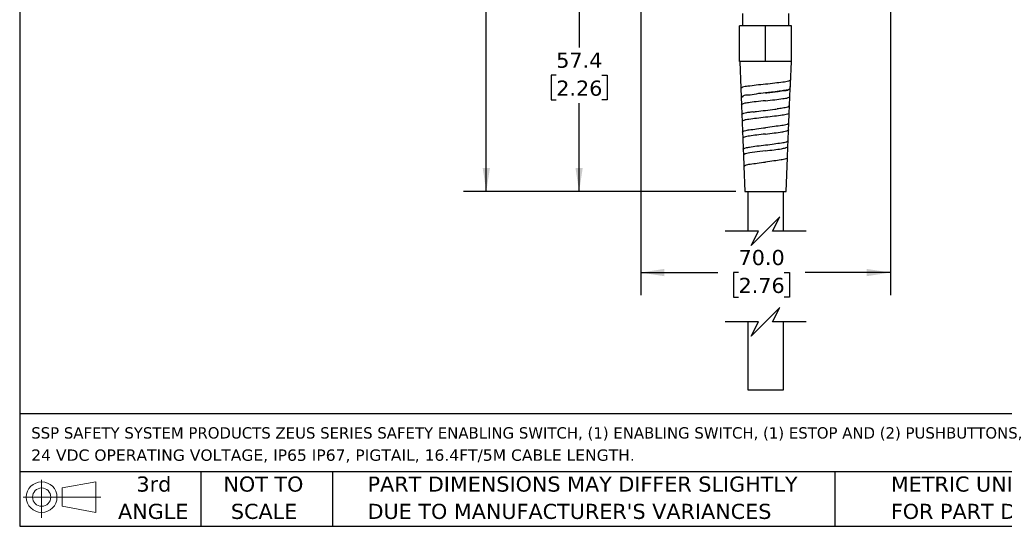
# Model space of a CAD drawing. Header units: millimetres. Extents: x 13 to 546, y 13 to 419.
# Tile 1 of 18: x 13 to 289, y 13 to 155. Entities that reach past the tile are written whole.
import ezdxf

# ---------------------------------------------------------------- set-up
doc = ezdxf.new("R2010")
doc.units = ezdxf.units.MM
doc.header["$LTSCALE"] = 2
doc.linetypes.add('SLD-Solid', pattern=[0])
doc.layers.add('DIMENSIONS', color=140, linetype='SLD-Solid', lineweight=25)
doc.layers.add('TEXT', color=140, linetype='SLD-Solid', lineweight=25)
doc.styles.add('SLDTEXTSTYLE0', font='VERDANA.TTF')
doc.dimstyles.new('SLDDIMSTYLE0', dxfattribs={"dimtxt": 4.316016, "dimasz": 6.604, "dimexe": 0, "dimexo": 0.0625, "dimgap": 1.079004, "dimtad": 0, "dimtih": 1, "dimtoh": 1, "dimrnd": 1e-09, "dimzin": 12, "dimdsep": 46, "dimtxsty": 'SLDTEXTSTYLE0', "dimsah": 1, "dimcen": 0.09, "dimadec": 0, "dimazin": 3, "dimtfac": 1, "dimtofl": 0, "dimtmove": 0, "dimatfit": 3, "dimfxl": 0, "dimfrac": 2, "dimtolj": 1, "dimtzin": 12, "dimarcsym": 0})
doc.dimstyles.new('SLDDIMSTYLE1', dxfattribs={"dimtxt": 4.316016, "dimasz": 6.604, "dimexe": 0, "dimexo": 0.0625, "dimgap": 1.079004, "dimtad": 0, "dimtih": 1, "dimtoh": 1, "dimrnd": 1e-09, "dimzin": 4, "dimdsep": 46, "dimtxsty": 'SLDTEXTSTYLE0', "dimsah": 1, "dimcen": 0.09, "dimadec": 0, "dimazin": 1, "dimtfac": 1, "dimtofl": 0, "dimtmove": 0, "dimatfit": 3, "dimfxl": 0, "dimfrac": 2, "dimtolj": 1, "dimtzin": 12, "dimarcsym": 0})

# ---------------------------------------------------------------- blocks, each defined once
blk = doc.blocks.new('Block11')
at = {"color": 7, "linetype": 'SLD-Solid', "lineweight": 18}
for p, q in [((5.18, 10.62), (5.18, 0)), ((10.96, 8.33), (20.35, 10.06)), ((10.96, 3.19), (10.96, 8.33)), ((20.35, 10.06), (20.35, 1.46)), ((0, 5.76), (21.75, 5.76)), ((10.96, 3.19), (20.35, 1.46))]:
    blk.add_line(p, q, dxfattribs=at)
for radius in [4.3, 2.57]:
    blk.add_circle((5.18, 5.76), radius, dxfattribs=at)
blk = doc.blocks.new('Block12')
at = {"color": 7, "linetype": 'Continuous'}
blk.add_blockref('Block11', (0, 0), dxfattribs=at)
blk = doc.blocks.new('SW_NOTE_0')
at = {"layer": 'TEXT', "color": 0, "char_height": 3.175, "attachment_point": 1, "style": 'SLDTEXTSTYLE0'}
for s, insert in [('SSP SAFETY SYSTEM PRODUCTS ZEUS SERIES SAFETY ENABLING SWITCH, (1) ENABLING SWITCH, (1) ESTOP AND (2) PUSHBUTTONS, ', (0, 4.03)), ('24 VDC OPERATING VOLTAGE, IP65 IP67, PIGTAIL, 16.4FT/5M CABLE LENGTH.', (0, -2.2))]:
    blk.add_mtext(s, dxfattribs=dict(at, insert=insert))
blk = doc.blocks.new('SW_NOTE_0_3')
at = {"layer": 'TEXT', "color": 0, "char_height": 4.2333, "attachment_point": 1, "style": 'SLDTEXTSTYLE0'}
for s, insert in [('PART DIMENSIONS MAY DIFFER SLIGHTLY ', (0, 5.38)), ("DUE TO MANUFACTURER'S VARIANCES", (0, -2.27))]:
    blk.add_mtext(s, dxfattribs=dict(at, insert=insert))
blk = doc.blocks.new('SW_NOTE_0_4')
at = {"layer": 'TEXT', "color": 0, "char_height": 4.233, "attachment_point": 2, "style": 'SLDTEXTSTYLE0'}
for s, insert in [('NOT TO', (10.52, 5.38)), ('SCALE', (10.71, -2.27))]:
    blk.add_mtext(s, dxfattribs=dict(at, insert=insert))
blk = doc.blocks.new('SW_NOTE_0_5')
at = {"layer": 'TEXT', "color": 0, "char_height": 4.233, "attachment_point": 2, "style": 'SLDTEXTSTYLE0'}
for s, insert in [('3rd', (4.63, 5.38)), ('ANGLE', (4.44, -2.27))]:
    blk.add_mtext(s, dxfattribs=dict(at, insert=insert))
blk = doc.blocks.new('SW_NOTE_0_6')
at = {"layer": 'TEXT', "color": 0, "char_height": 4.2333, "attachment_point": 1, "style": 'SLDTEXTSTYLE0'}
for s, insert in [('METRIC UNITS USED ', (0, 5.38)), ('FOR PART DESIGN', (0, -2.27))]:
    blk.add_mtext(s, dxfattribs=dict(at, insert=insert))
blk = doc.blocks.new('_D_1')
at = {"layer": 'DIMENSIONS'}
for p, q in [((231.03, 371.75), (137.18, 371.75)), ((143.53, 371.75), (143.53, 247.91)), ((135.32, 240.08), (133.87, 240.08)), ((133.87, 240.08), (133.87, 233.22)), ((151.74, 240.08), (153.19, 240.08)), ((153.19, 240.08), (153.19, 233.22)), ((133.87, 233.22), (135.32, 233.22)), ((143.53, 106.52), (143.53, 232.26)), ((153.19, 233.22), (151.74, 233.22)), ((213.48, 106.52), (137.18, 106.52))]:
    blk.add_line(p, q, dxfattribs=at)
for points in [[(143.53, 371.75), (142.51, 365.15), (144.55, 365.15)], [(143.53, 106.52), (144.55, 113.12), (142.51, 113.12)]]:
    blk.add_solid(points, dxfattribs=at)
at = {"layer": 'DIMENSIONS', "char_height": 4.233, "attachment_point": 1, "style": 'SLDTEXTSTYLE0'}
for s, insert in [('265.2', (135.32, 246.43)), ('10.44', (135.32, 238.6))]:
    blk.add_mtext(s, dxfattribs=dict(at, insert=insert))
blk = doc.blocks.new('_D_2')
at = {"layer": 'DIMENSIONS'}
for p, q in [((186.82, 161.86), (186.82, 77.45)), ((256.82, 161.86), (256.82, 77.45)), ((186.82, 83.8), (208.41, 83.8)), ((214.26, 83.8), (212.81, 83.8)), ((212.81, 83.8), (212.81, 76.94)), ((227.08, 83.8), (228.53, 83.8)), ((228.53, 83.8), (228.53, 76.94)), ((256.82, 83.8), (232.93, 83.8)), ((212.81, 76.94), (214.26, 76.94)), ((228.53, 76.94), (227.08, 76.94))]:
    blk.add_line(p, q, dxfattribs=at)
for points in [[(186.82, 83.8), (193.42, 82.78), (193.42, 84.82)], [(256.82, 83.8), (250.21, 84.82), (250.21, 82.78)]]:
    blk.add_solid(points, dxfattribs=at)
at = {"layer": 'DIMENSIONS', "char_height": 4.233, "attachment_point": 1, "style": 'SLDTEXTSTYLE0'}
for s, insert in [('70.0', (214.26, 90.14)), ('2.76', (214.26, 82.32))]:
    blk.add_mtext(s, dxfattribs=dict(at, insert=insert))
blk = doc.blocks.new('_D_3')
at = {"layer": 'DIMENSIONS'}
for p, q in [((184.78, 163.9), (163.2, 163.9)), ((169.55, 163.9), (169.55, 146.91)), ((163.14, 139.08), (161.69, 139.08)), ((161.69, 139.08), (161.69, 132.22)), ((175.96, 139.08), (177.41, 139.08)), ((177.41, 139.08), (177.41, 132.22)), ((161.69, 132.22), (163.14, 132.22)), ((169.55, 106.52), (169.55, 131.25)), ((177.41, 132.22), (175.96, 132.22)), ((213.48, 106.52), (163.2, 106.52))]:
    blk.add_line(p, q, dxfattribs=at)
for points in [[(169.55, 163.9), (168.53, 157.3), (170.57, 157.3)], [(169.55, 106.52), (170.57, 113.12), (168.53, 113.12)]]:
    blk.add_solid(points, dxfattribs=at)
at = {"layer": 'DIMENSIONS', "char_height": 4.233, "attachment_point": 1, "style": 'SLDTEXTSTYLE0'}
for s, insert in [('57.4', (163.14, 145.42)), ('2.26', (163.14, 137.6))]:
    blk.add_mtext(s, dxfattribs=dict(at, insert=insert))

msp = doc.modelspace()

# ---------------------------------------------------------------- linework, layer by layer
for p, q in [((215.318, 156.404), (215.318, 152.904)), ((228.318, 152.904), (228.318, 156.404)), ((214.558, 142.904), (214.558, 152.904)), ((221.818, 152.904), (214.558, 152.904)), ((221.818, 142.904), (221.818, 152.904)), ((229.078, 152.904), (221.818, 152.904)), ((229.078, 142.904), (229.078, 152.904)), ((221.818, 142.904), (214.558, 142.904)), ((214.573, 142.904), (214.87, 135.429)), ((229.078, 142.904), (221.818, 142.904)), ((228.813, 136.593), (229.064, 142.904)), ((214.882, 135.429), (214.981, 132.915)), ((228.675, 133.111), (228.765, 135.381)), ((228.752, 135.37), (228.8, 136.593)), ((214.97, 132.915), (215.053, 130.801)), ((228.56, 130.477), (228.663, 133.112)), ((215.064, 130.801), (215.173, 128.038)), ((228.57, 130.477), (228.144, 130.203)), ((228.49, 128.468), (228.57, 130.477)), ((215.163, 128.038), (215.239, 126.135)), ((228.368, 125.606), (228.481, 128.474)), ((215.247, 126.137), (215.363, 123.186)), ((228.305, 123.796), (228.377, 125.606)), ((215.356, 123.186), (215.425, 121.447)), ((228.178, 120.773), (228.297, 123.797)), ((215.432, 121.447), (215.553, 118.367)), ((227.99, 115.968), (228.112, 119.092)), ((228.118, 119.092), (228.185, 120.773)), ((215.547, 118.367), (215.612, 116.732)), ((215.617, 116.732), (215.741, 113.572)), ((227.618, 106.517), (227.994, 115.968)), ((215.738, 113.572), (216.018, 106.517)), ((216.018, 106.517), (227.618, 106.517)), ((216.818, 106.517), (216.818, 95.395)), ((226.818, 95.395), (226.818, 106.517)), ((216.818, 69.995), (216.818, 50.95)), ((226.818, 50.95), (226.818, 69.995)), ((216.818, 50.95), (226.818, 50.95))]:
    msp.add_line(p, q)
at = {"flags": 128}
for points in [[(228.8, 136.593), (228.813, 136.934), (228.841, 137.709)], [(221.818, 117.914), (219.432, 117.619), (217.417, 117.323), (216.078, 117.028), (215.617, 116.732), (215.617, 116.732)]]:
    msp.add_lwpolyline(points, dxfattribs=at)
for centre, radius, start, end in [((227.666, 136.704), 1.699, 309.61133, 310.18646), ((-2.68, 145.792), 231.676, 357.43036, 357.99723)]:
    msp.add_arc(centre, radius, start, end)
for points, knots in [([(221.817, 136.581), (220.925, 136.494), (219.277, 136.333), (217.164, 136.004), (215.656, 135.908), (215.052, 135.534), (214.883, 135.429)], [0, 0, 0, 0, 0.3794307, 0.7006688, 0.916354, 1, 1, 1, 1]), ([(228.854, 137.696), (228.657, 137.593), (227.993, 137.248), (226.465, 137.126), (224.336, 136.817), (222.699, 136.656), (221.818, 136.57)], [0, 0, 0, 0, 0.0926281, 0.3117483, 0.6294979, 1, 1, 1, 1]), ([(228.75, 135.395), (228.642, 135.298), (228.251, 134.949), (227.095, 134.86), (225.482, 134.55), (223.629, 134.351), (222.367, 134.204), (221.819, 134.14)], [0, 0, 0, 0, 0.060364, 0.2182124, 0.4626023, 0.7667368, 1, 1, 1, 1]), ([(221.819, 134.14), (220.938, 134.065), (219.312, 133.926), (217.233, 133.386), (215.732, 133.679), (215.15, 132.811), (214.981, 132.915), (214.981, 132.915)], [0, 0, 0, 0, 0.3786997, 0.6993846, 0.9150002, 0.999997, 1, 1, 1, 1]), ([(221.818, 134.151), (222.366, 134.214), (223.376, 134.33), (225.045, 134.51), (226.618, 134.813), (227.916, 134.837), (228.387, 135.158), (228.436, 135.192)], [0, 0, 0, 0, 0.2461984, 0.4543481, 0.7466026, 0.9732556, 1, 1, 1, 1]), ([(221.818, 131.956), (222.691, 132.044), (224.309, 132.207), (226.394, 132.532), (227.888, 132.639), (228.5, 133.006), (228.674, 133.111)], [0, 0, 0, 0, 0.3756802, 0.6960706, 0.9134214, 1, 1, 1, 1]), ([(221.819, 131.964), (220.978, 131.876), (219.423, 131.715), (217.064, 131.376), (216.22, 131.294), (214.895, 130.897), (215.064, 130.801), (215.064, 130.801)], [0, 0, 0, 0, 0.3790375, 0.7000008, 0.9156671, 0.999988, 1, 1, 1, 1]), ([(228.144, 130.203), (228.111, 130.192), (227.601, 130.031), (226.56, 129.857), (225.555, 129.716), (225.046, 129.645)], [0, 0, 0, 0, 0.03293632, 0.50939744, 1, 1, 1, 1]), ([(218.217, 128.814), (217.816, 128.752), (216.896, 128.61), (216.292, 128.553), (214.996, 128.136), (215.164, 128.038), (215.164, 128.038)], [0, 0, 0, 0, 0.3560353, 0.8172633, 0.9998668, 1, 1, 1, 1]), ([(221.818, 127.304), (220.971, 127.215), (219.407, 127.051), (217.404, 126.72), (215.965, 126.617), (215.399, 126.241), (215.239, 126.135)], [0, 0, 0, 0, 0.3788045, 0.6995559, 0.9151689, 1, 1, 1, 1]), ([(218.217, 128.814), (218.563, 128.86), (219.762, 129.02), (220.964, 129.157), (221.818, 129.255)], [0, 0, 0, 0, 0.2893675, 1, 1, 1, 1]), ([(221.818, 129.255), (222.675, 129.354), (223.752, 129.478), (224.827, 129.617), (225.046, 129.645)], [0, 0, 0, 0, 0.7960673, 1, 1, 1, 1]), ([(228.49, 128.468), (228.321, 128.363), (227.729, 127.994), (226.27, 127.884), (224.242, 127.557), (222.668, 127.393), (221.818, 127.304)], [0, 0, 0, 0, 0.0872866, 0.3046414, 0.6247549, 1, 1, 1, 1]), ([(215.363, 123.186), (215.363, 123.186), (215.2, 123.282), (216.452, 123.698), (217.279, 123.783), (219.525, 124.136), (221.012, 124.304), (221.818, 124.394)], [0, 0, 0, 0, 0.0000312, 0.0858533, 0.3014181, 0.6217487, 1, 1, 1, 1]), ([(228.368, 125.606), (228.202, 125.496), (227.627, 125.116), (226.187, 124.996), (224.198, 124.659), (222.652, 124.487), (221.818, 124.394)], [0, 0, 0, 0, 0.0883982, 0.3057802, 0.6254522, 1, 1, 1, 1]), ([(221.818, 122.623), (220.996, 122.534), (219.477, 122.369), (217.534, 122.037), (216.132, 121.93), (215.586, 121.554), (215.432, 121.447)], [0, 0, 0, 0, 0.3784561, 0.69894, 0.9145196, 1, 1, 1, 1]), ([(221.818, 122.623), (222.618, 122.713), (224.099, 122.878), (226.349, 123.21), (227.173, 123.316), (228.463, 123.694), (228.297, 123.797), (228.297, 123.797)], [0, 0, 0, 0, 0.3747785, 0.6945952, 0.9119672, 0.9999743, 1, 1, 1, 1]), ([(215.553, 118.367), (215.553, 118.367), (215.397, 118.466), (216.601, 118.869), (217.416, 118.964), (219.591, 119.31), (221.037, 119.477), (221.82, 119.568)], [0, 0, 0, 0, 0.0000313, 0.0863182, 0.3018662, 0.6220109, 1, 1, 1, 1]), ([(221.818, 117.915), (222.617, 118.012), (224.098, 118.193), (225.983, 118.431), (227.053, 118.662), (227.45, 118.747)], [0, 0, 0, 0, 0.4241055, 0.786126, 1, 1, 1, 1]), ([(221.82, 119.568), (222.63, 119.66), (224.131, 119.831), (226.061, 120.166), (227.462, 120.287), (228.017, 120.664), (228.178, 120.773)], [0, 0, 0, 0, 0.3743165, 0.6938253, 0.9112067, 1, 1, 1, 1]), ([(227.45, 118.747), (227.51, 118.762), (227.755, 118.824), (227.962, 118.977), (228.118, 119.092)], [0, 0, 0, 0, 0.2444845, 1, 1, 1, 1]), ([(227.994, 115.967), (227.837, 115.859), (227.3, 115.485), (225.936, 115.363), (224.062, 115.031), (222.604, 114.86), (221.818, 114.768)], [0, 0, 0, 0, 0.0894453, 0.3068775, 0.6261333, 1, 1, 1, 1]), ([(215.741, 113.572), (215.888, 113.681), (216.399, 114.059), (217.741, 114.174), (219.589, 114.509), (221.035, 114.677), (221.818, 114.768)], [0, 0, 0, 0, 0.0867754, 0.3022796, 0.6222282, 1, 1, 1, 1])]:
    msp.add_open_spline(points, degree=3, knots=knots)
at = {"layer": 'DIMENSIONS', "color": 140}
for p, q in [((225.818, 99.395), (221.818, 95.395)), ((223.818, 95.395), (225.818, 99.395)), ((219.818, 95.395), (210.468, 95.395)), ((221.818, 95.395), (217.818, 91.395)), ((217.818, 91.395), (219.818, 95.395)), ((233.168, 95.395), (223.818, 95.395)), ((225.818, 73.995), (221.818, 69.995)), ((223.818, 69.995), (225.818, 73.995)), ((219.818, 69.995), (210.468, 69.995)), ((221.818, 69.995), (217.818, 65.995)), ((217.818, 65.995), (219.818, 69.995)), ((233.168, 69.995), (223.818, 69.995))]:
    msp.add_line(p, q, dxfattribs=at)
at = {"layer": 'TEXT'}
for p, q in [((12.7, 419.1), (12.7, 12.7)), ((546.1, 44.252), (12.7, 44.252)), ((546.1, 27.94), (12.7, 27.94)), ((63.5, 27.94), (63.5, 12.7)), ((100.423, 27.94), (100.423, 12.7)), ((241.293, 27.94), (241.293, 12.7)), ((12.7, 12.7), (546.1, 12.7))]:
    msp.add_line(p, q, dxfattribs=at)

# ---------------------------------------------------------------- block references
for name, p in [('SW_NOTE_0', (15.931, 36.432)), ('Block12', (13.676, 15.108)), ('SW_NOTE_0_5', (45.695, 21.271)), ('SW_NOTE_0_4', (70.514, 21.271)), ('SW_NOTE_0_3', (110.239, 21.271)), ('SW_NOTE_0_6', (256.957, 21.271))]:
    msp.add_blockref(name, p, dxfattribs=at)

# ---------------------------------------------------------------- dimensions: what is measured, and where the dimension line sits
at = {"layer": 'DIMENSIONS'}
for base, p1, p2, picture, middle in [((143.53, 106.517), (233.568, 371.753), (216.018, 106.517), '_D_1', (143.53, 240.084)), ((169.55, 163.904), (216.018, 106.517), (187.318, 163.904), '_D_3', (169.55, 139.08))]:
    dim = msp.add_linear_dim(base=base, p1=p1, p2=p2, angle=90, dimstyle='SLDDIMSTYLE0', dxfattribs=at)
    dim.commit()
    dim.dimension.update_dxf_attribs({"geometry": picture, "text_midpoint": middle, "dimtype": 160})
dim = msp.add_linear_dim(base=(256.818, 83.8), p1=(186.818, 164.404), p2=(256.818, 164.404), dimstyle='SLDDIMSTYLE1', dxfattribs=at)
dim.commit()
dim.dimension.update_dxf_attribs({"geometry": '_D_2', "text_midpoint": (220.669, 83.8), "dimtype": 160})

doc.saveas('drawing.dxf')
